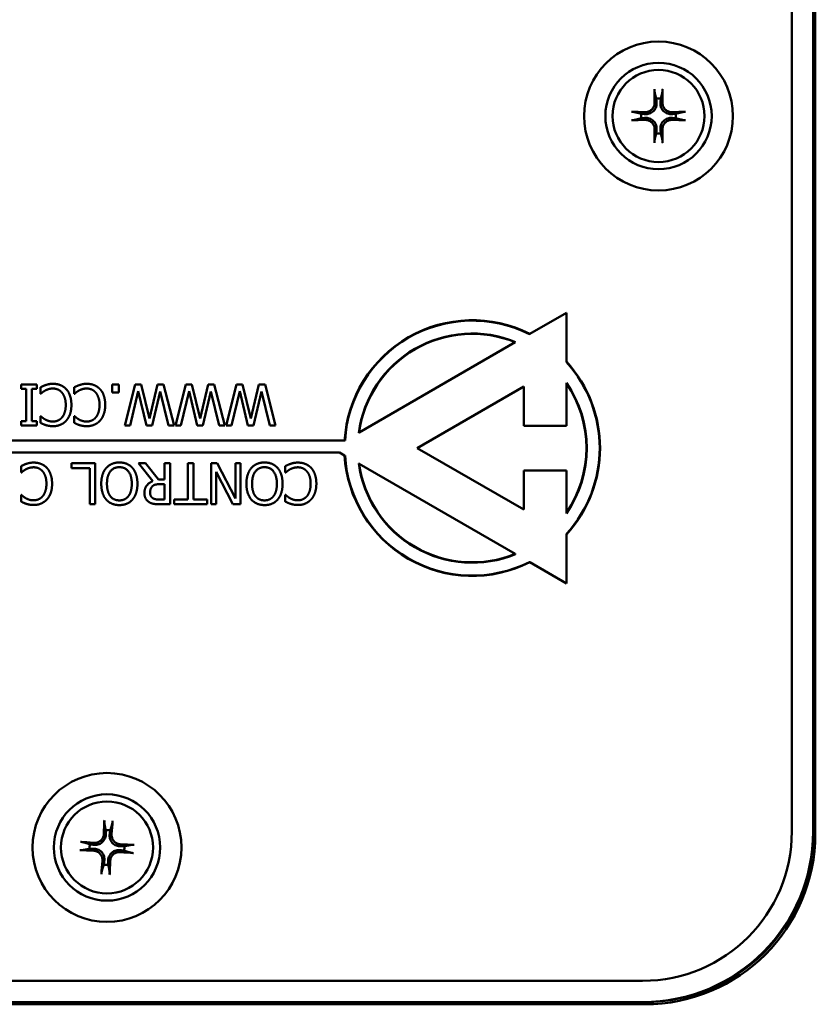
# Model space of a CAD drawing. Header units: inches. Extents: x 1.8 to 33, y 0.1 to 15.8.
# Tile 2 of 14: x 6.2 to 8.6, y 1.6 to 4.5. Entities that reach past the tile are written whole.
import ezdxf

# ---------------------------------------------------------------- set-up
doc = ezdxf.new("R2010")
doc.units = ezdxf.units.IN
doc.header["$MEASUREMENT"] = 0
doc.layers.add('Visible Edges(ANSI)', color=7, linetype='Continuous', lineweight=50)

msp = doc.modelspace()

# ---------------------------------------------------------------- linework, layer by layer
at = {"layer": 'Visible Edges(ANSI)'}
for p, q in [((8.4896, 5.2944), (8.4896, 2.1514)), ((8.5521, 2.1514), (8.5521, 5.2944)), ((8.5586, 5.3009), (8.5586, 2.1449)), ((7.7209, 3.6113), (7.8284, 3.6733)), ((7.8284, 3.6733), (7.8284, 3.53)), ((7.2203, 3.3222), (7.6783, 3.5867)), ((7.8284, 3.4659), (7.8284, 3.3421)), ((6.2285, 3.4505), (6.2285, 3.4627)), ((6.2285, 3.4627), (6.275, 3.4627)), ((6.2437, 3.4505), (6.2285, 3.4505)), ((6.2437, 3.355), (6.2437, 3.4505)), ((6.275, 3.4505), (6.2597, 3.4505)), ((6.2597, 3.4505), (6.2597, 3.355)), ((6.275, 3.4627), (6.275, 3.4505)), ((6.2852, 3.4355), (6.2852, 3.4546)), ((6.3843, 3.4355), (6.3843, 3.4546)), ((6.4961, 3.4627), (6.5154, 3.4627)), ((6.4961, 3.4398), (6.4961, 3.4627)), ((6.5154, 3.4398), (6.4961, 3.4398)), ((6.5154, 3.4627), (6.5154, 3.4398)), ((6.5328, 3.3427), (6.5629, 3.4627)), ((6.5724, 3.4434), (6.5484, 3.3427)), ((6.5629, 3.4627), (6.5808, 3.4627)), ((6.5966, 3.3427), (6.5724, 3.4434)), ((6.5808, 3.4627), (6.6052, 3.3632)), ((6.6052, 3.3632), (6.6289, 3.4627)), ((6.6367, 3.4422), (6.6128, 3.3427)), ((6.6289, 3.4627), (6.6466, 3.4627)), ((6.6608, 3.3427), (6.6367, 3.4422)), ((6.6466, 3.4627), (6.6773, 3.3427)), ((6.6815, 3.3427), (6.7117, 3.4627)), ((6.7212, 3.4434), (6.6972, 3.3427)), ((6.7117, 3.4627), (6.7296, 3.4627)), ((6.7453, 3.3427), (6.7212, 3.4434)), ((6.7296, 3.4627), (6.754, 3.3632)), ((6.754, 3.3632), (6.7777, 3.4627)), ((6.7855, 3.4422), (6.7616, 3.3427)), ((6.7777, 3.4627), (6.7954, 3.4627)), ((6.8096, 3.3427), (6.7855, 3.4422)), ((6.7954, 3.4627), (6.826, 3.3427)), ((6.8303, 3.3427), (6.8605, 3.4627)), ((6.87, 3.4434), (6.846, 3.3427)), ((6.8605, 3.4627), (6.8784, 3.4627)), ((6.8941, 3.3427), (6.87, 3.4434)), ((6.8784, 3.4627), (6.9028, 3.3632)), ((6.9028, 3.3632), (6.9265, 3.4627)), ((6.9343, 3.4422), (6.9104, 3.3427)), ((6.9265, 3.4627), (6.9442, 3.4627)), ((6.9584, 3.3427), (6.9343, 3.4422)), ((6.9442, 3.4627), (6.9748, 3.3427)), ((7.7034, 3.4568), (7.3909, 3.2764)), ((7.7034, 3.3421), (7.7034, 3.4568)), ((6.2863, 3.4355), (6.2852, 3.4355)), ((6.3854, 3.4355), (6.3843, 3.4355)), ((6.2285, 3.3427), (6.2285, 3.355)), ((6.2285, 3.355), (6.2437, 3.355)), ((6.2597, 3.355), (6.275, 3.355)), ((6.275, 3.355), (6.275, 3.3427)), ((6.2852, 3.3507), (6.2852, 3.37)), ((6.2852, 3.37), (6.2864, 3.37)), ((6.3843, 3.3507), (6.3843, 3.37)), ((6.3843, 3.37), (6.3855, 3.37)), ((6.275, 3.3427), (6.2285, 3.3427)), ((6.5484, 3.3427), (6.5328, 3.3427)), ((6.6128, 3.3427), (6.5966, 3.3427)), ((6.6773, 3.3427), (6.6608, 3.3427)), ((6.6972, 3.3427), (6.6815, 3.3427)), ((6.7616, 3.3427), (6.7453, 3.3427)), ((6.826, 3.3427), (6.8096, 3.3427)), ((6.846, 3.3427), (6.8303, 3.3427)), ((6.9104, 3.3427), (6.8941, 3.3427)), ((6.9748, 3.3427), (6.9584, 3.3427)), ((7.8284, 3.3421), (7.7034, 3.3421)), ((5.1625, 3.2989), (7.1778, 3.2989)), ((7.1778, 3.2989), (7.1789, 3.2989)), ((7.1625, 3.2639), (5.1625, 3.2639)), ((7.1777, 3.2551), (7.1625, 3.2639)), ((7.3909, 3.2764), (7.7034, 3.096)), ((6.2285, 3.2045), (6.2285, 3.2235)), ((6.3768, 3.2175), (6.3768, 3.2317)), ((6.3768, 3.2317), (6.4463, 3.2317)), ((6.4304, 3.2175), (6.3768, 3.2175)), ((6.4304, 3.1117), (6.4304, 3.2175)), ((6.4463, 3.2317), (6.4463, 3.1117)), ((6.6153, 3.1795), (6.5726, 3.2317)), ((6.5726, 3.2317), (6.5934, 3.2317)), ((6.5934, 3.2317), (6.6313, 3.1839)), ((6.6496, 3.1839), (6.6496, 3.2317)), ((6.6496, 3.2317), (6.6655, 3.2317)), ((6.6655, 3.2317), (6.6655, 3.1117)), ((6.7179, 3.1259), (6.7179, 3.2317)), ((6.7179, 3.2317), (6.7339, 3.2317)), ((6.7339, 3.2317), (6.7339, 3.1259)), ((6.7862, 3.1117), (6.7862, 3.2317)), ((6.7862, 3.2317), (6.8041, 3.2317)), ((6.8011, 3.2067), (6.8011, 3.1117)), ((6.8494, 3.1117), (6.8011, 3.2067)), ((6.8041, 3.2317), (6.8572, 3.1282)), ((6.8572, 3.1282), (6.8572, 3.2317)), ((6.8572, 3.2317), (6.8721, 3.2317)), ((6.8721, 3.2317), (6.8721, 3.1117)), ((7.0037, 3.2045), (7.0037, 3.2235)), ((7.6783, 2.9661), (7.2203, 3.2306)), ((7.7034, 3.096), (7.7034, 3.2107)), ((7.7034, 3.2107), (7.8284, 3.2107)), ((7.8284, 3.2107), (7.8284, 3.0869)), ((6.2297, 3.2045), (6.2285, 3.2045)), ((6.6313, 3.1839), (6.6496, 3.1839)), ((7.0049, 3.2045), (7.0037, 3.2045)), ((6.6496, 3.1706), (6.6356, 3.1706)), ((6.6496, 3.1255), (6.6496, 3.1706)), ((6.2285, 3.1197), (6.2285, 3.1389)), ((6.2285, 3.1389), (6.2298, 3.1389)), ((6.6337, 3.1255), (6.6496, 3.1255)), ((6.6777, 3.1117), (6.6777, 3.1259)), ((6.6777, 3.1259), (6.7179, 3.1259)), ((6.7339, 3.1259), (6.7741, 3.1259)), ((6.7741, 3.1259), (6.7741, 3.1117)), ((7.0037, 3.1197), (7.0037, 3.1389)), ((7.0037, 3.1389), (7.005, 3.1389)), ((6.4463, 3.1117), (6.4304, 3.1117)), ((6.6655, 3.1117), (6.6346, 3.1117)), ((6.7741, 3.1117), (6.6777, 3.1117)), ((6.8011, 3.1117), (6.7862, 3.1117)), ((6.8721, 3.1117), (6.8494, 3.1117)), ((7.8284, 3.0228), (7.8284, 2.8795)), ((7.8284, 2.8795), (7.7209, 2.9415)), ((8.0521, 1.7139), (4.9091, 1.7139)), ((4.9091, 1.6514), (8.0521, 1.6514)), ((8.0586, 1.6449), (5.861, 1.6449))]:
    msp.add_line(p, q, dxfattribs=at)
for centre, radius in [((8.0986, 4.2504), 0.2185), ((8.0986, 4.2504), 0.156), ((8.0986, 4.2504), 0.135), ((6.4806, 2.1049), 0.2185), ((6.4806, 2.1049), 0.156), ((6.4806, 2.1049), 0.135)]:
    msp.add_circle(centre, radius, dxfattribs=at)
for centre, radius, start, end in [((8.0986, 4.2504), 0.0512, 82.3836, 97.6164), ((8.0986, 4.2504), 0.0512, 172.3836, 187.6164), ((8.0986, 4.2504), 0.0512, 352.3836, 7.6164), ((8.0986, 4.2504), 0.0512, 262.3836, 277.6164), ((7.5521, 3.2764), 0.375, 63.2527, 176.5602), ((7.5521, 3.2764), 0.3739, 63.3625, 176.5501), ((7.5521, 3.2764), 0.3361, 67.7207, 172.2793), ((7.5521, 3.2764), 0.335, 67.8652, 172.1348), ((7.5521, 3.2764), 0.375, 317.4482, 42.5518), ((7.5521, 3.2764), 0.3739, 317.6308, 42.3692), ((7.5521, 3.2764), 0.3361, 325.2803, 34.7197), ((7.5521, 3.2764), 0.335, 325.5507, 34.4493), ((7.5521, 3.2764), 0.375, 183.2527, 296.7473), ((7.5521, 3.2764), 0.3739, 183.3625, 296.6375), ((7.5521, 3.2764), 0.3361, 187.7207, 292.2793), ((7.5521, 3.2764), 0.335, 187.8652, 292.1348), ((6.4806, 2.1049), 0.0512, 79.239, 94.4717), ((8.0521, 2.1514), 0.5, 270, 0), ((8.0521, 2.1514), 0.4375, 270, 0), ((8.0586, 2.1449), 0.5, 270, 0), ((8.0586, 2.1449), 0.4934, 270.0779, 359.9221), ((6.4806, 2.1049), 0.0512, 169.239, 184.4717), ((6.4806, 2.1049), 0.0512, 349.239, 4.4717), ((6.4806, 2.1049), 0.0512, 259.239, 274.4717)]:
    msp.add_arc(centre, radius, start, end, dxfattribs=at)
for centre, major_axis, start_param, end_param in [((8.1042, 4.2507), (0.0092, -0.1752), 4.242952, 4.480279), ((8.093, 4.2507), (0.0092, 0.1752), 4.944499, 5.181826), ((8.0983, 4.2448), (-0.1752, 0.0092), 4.944499, 5.181826), ((8.0989, 4.2448), (-0.1752, -0.0092), 4.242952, 4.480279), ((8.0983, 4.256), (0.1752, 0.0092), 4.242952, 4.480279), ((8.0989, 4.256), (0.1752, -0.0092), 4.944499, 5.181826), ((8.1042, 4.2501), (-0.0092, -0.1752), 4.944499, 5.181826), ((8.093, 4.2501), (-0.0092, 0.1752), 4.242952, 4.480279), ((6.4862, 2.1049), (-0.0005, -0.1754), 4.242952, 4.480279), ((6.475, 2.1055), (0.0188, 0.1744), 4.944499, 5.181826), ((6.48, 2.0993), (-0.1744, 0.0188), 4.944499, 5.181826), ((6.4806, 2.0993), (-0.1754, 0.0005), 4.242952, 4.480279), ((6.4806, 2.1105), (0.1754, -0.0005), 4.242952, 4.480279), ((6.4812, 2.1105), (0.1744, -0.0188), 4.944499, 5.181826), ((6.4862, 2.1043), (-0.0188, -0.1744), 4.944499, 5.181826), ((6.475, 2.1049), (0.0005, 0.1754), 4.242952, 4.480279)]:
    msp.add_ellipse(centre, major_axis=major_axis, ratio=0.087156, start_param=start_param, end_param=end_param, dxfattribs=at)
for points, knots in [([(8.0871, 4.3217), (8.087, 4.3219), (8.0869, 4.3223), (8.0868, 4.3232), (8.0867, 4.3239), (8.0866, 4.3251), (8.0866, 4.326), (8.0865, 4.3274), (8.0865, 4.3282), (8.0864, 4.3289), (8.0864, 4.3291), (8.0864, 4.3292)], [0.04855252, 0.04855252, 0.04855252, 0.04855252, 0.05284999, 0.05284999, 0.05811668, 0.05811668, 0.06341303, 0.06341303, 0.06871378, 0.06871378, 0.06981434, 0.06981434, 0.06981434, 0.06981434]), ([(8.1108, 4.3292), (8.1108, 4.3291), (8.1108, 4.3289), (8.1108, 4.3282), (8.1107, 4.3274), (8.1107, 4.326), (8.1106, 4.3251), (8.1105, 4.3239), (8.1104, 4.3232), (8.1103, 4.3223), (8.1102, 4.3219), (8.1102, 4.3217)], [0.01481468, 0.01481468, 0.01481468, 0.01481468, 0.01591524, 0.01591524, 0.02121599, 0.02121599, 0.02651234, 0.02651234, 0.03177903, 0.03177903, 0.0360765, 0.0360765, 0.0360765, 0.0360765]), ([(8.0929, 4.2905), (8.0933, 4.2863), (8.0929, 4.2819), (8.0909, 4.2754), (8.0899, 4.2731), (8.0874, 4.2689), (8.0858, 4.2669), (8.0822, 4.2632), (8.0801, 4.2616), (8.0759, 4.2591), (8.0736, 4.2581), (8.0671, 4.2561), (8.0627, 4.2557), (8.0585, 4.2561)], [0.3725423, 0.3725423, 0.3725423, 0.3725423, 0.4082549, 0.4082549, 0.4280922, 0.4280922, 0.4479295, 0.4479295, 0.4677669, 0.4677669, 0.4876042, 0.4876042, 0.5233168, 0.5233168, 0.5233168, 0.5233168]), ([(8.0872, 4.2902), (8.0873, 4.2869), (8.0868, 4.2833), (8.0844, 4.2765), (8.0824, 4.2734), (8.0779, 4.2683), (8.0749, 4.2661), (8.0685, 4.2629), (8.0649, 4.2621), (8.0607, 4.2618), (8.0598, 4.2617), (8.0588, 4.2618)], [0, 0, 0, 0, 0.0260573, 0.0260573, 0.0521146, 0.0521146, 0.0779973, 0.0779973, 0.1038801, 0.1038801, 0.1111266, 0.1111266, 0.1111266, 0.1111266]), ([(8.1387, 4.2561), (8.1345, 4.2557), (8.1301, 4.2561), (8.1236, 4.2581), (8.1213, 4.2591), (8.1171, 4.2616), (8.1151, 4.2632), (8.1114, 4.2669), (8.1098, 4.2689), (8.1073, 4.2731), (8.1063, 4.2754), (8.1043, 4.2819), (8.1039, 4.2863), (8.1043, 4.2905)], [0.3725423, 0.3725423, 0.3725423, 0.3725423, 0.4082549, 0.4082549, 0.4280922, 0.4280922, 0.4479295, 0.4479295, 0.4677669, 0.4677669, 0.4876042, 0.4876042, 0.5233168, 0.5233168, 0.5233168, 0.5233168]), ([(8.1384, 4.2618), (8.1351, 4.2617), (8.1315, 4.2622), (8.1247, 4.2646), (8.1216, 4.2666), (8.1165, 4.2712), (8.1143, 4.2741), (8.1112, 4.2805), (8.1103, 4.2841), (8.11, 4.2883), (8.1099, 4.2893), (8.11, 4.2902)], [0, 0, 0, 0, 0.0260573, 0.0260573, 0.0521146, 0.0521146, 0.0779973, 0.0779973, 0.1038801, 0.1038801, 0.1111266, 0.1111266, 0.1111266, 0.1111266]), ([(8.0198, 4.2626), (8.0199, 4.2626), (8.0201, 4.2626), (8.0208, 4.2625), (8.0217, 4.2625), (8.023, 4.2624), (8.0239, 4.2624), (8.0251, 4.2623), (8.0258, 4.2622), (8.0267, 4.2621), (8.0271, 4.262), (8.0273, 4.2619)], [0.01481468, 0.01481468, 0.01481468, 0.01481468, 0.01591524, 0.01591524, 0.02121599, 0.02121599, 0.02651234, 0.02651234, 0.03177903, 0.03177903, 0.0360765, 0.0360765, 0.0360765, 0.0360765]), ([(8.1699, 4.2619), (8.1701, 4.262), (8.1705, 4.2621), (8.1714, 4.2622), (8.1721, 4.2623), (8.1734, 4.2624), (8.1742, 4.2624), (8.1756, 4.2625), (8.1764, 4.2625), (8.1772, 4.2626), (8.1773, 4.2626), (8.1774, 4.2626)], [0.04855252, 0.04855252, 0.04855252, 0.04855252, 0.05284999, 0.05284999, 0.05811668, 0.05811668, 0.06341303, 0.06341303, 0.06871378, 0.06871378, 0.06981434, 0.06981434, 0.06981434, 0.06981434]), ([(8.0273, 4.2388), (8.0271, 4.2388), (8.0267, 4.2387), (8.0258, 4.2386), (8.0251, 4.2385), (8.0239, 4.2384), (8.023, 4.2384), (8.0217, 4.2383), (8.0208, 4.2382), (8.0201, 4.2382), (8.0199, 4.2382), (8.0198, 4.2382)], [0.04855252, 0.04855252, 0.04855252, 0.04855252, 0.05284999, 0.05284999, 0.05811668, 0.05811668, 0.06341303, 0.06341303, 0.06871378, 0.06871378, 0.06981434, 0.06981434, 0.06981434, 0.06981434]), ([(8.0585, 4.2447), (8.0627, 4.2451), (8.0671, 4.2447), (8.0736, 4.2427), (8.0759, 4.2417), (8.0801, 4.2392), (8.0822, 4.2376), (8.0858, 4.2339), (8.0874, 4.2319), (8.0899, 4.2277), (8.0909, 4.2254), (8.0929, 4.2189), (8.0933, 4.2145), (8.0929, 4.2103)], [0.3725423, 0.3725423, 0.3725423, 0.3725423, 0.4082549, 0.4082549, 0.4280922, 0.4280922, 0.4479295, 0.4479295, 0.4677669, 0.4677669, 0.4876042, 0.4876042, 0.5233168, 0.5233168, 0.5233168, 0.5233168]), ([(8.0588, 4.239), (8.0621, 4.2391), (8.0657, 4.2386), (8.0725, 4.2361), (8.0756, 4.2342), (8.0807, 4.2296), (8.0829, 4.2267), (8.0861, 4.2203), (8.087, 4.2167), (8.0873, 4.2125), (8.0873, 4.2115), (8.0872, 4.2106)], [0, 0, 0, 0, 0.0260573, 0.0260573, 0.0521146, 0.0521146, 0.0779973, 0.0779973, 0.1038801, 0.1038801, 0.1111266, 0.1111266, 0.1111266, 0.1111266]), ([(8.1043, 4.2103), (8.1039, 4.2145), (8.1043, 4.2189), (8.1063, 4.2254), (8.1073, 4.2277), (8.1098, 4.2319), (8.1114, 4.2339), (8.1151, 4.2376), (8.1171, 4.2392), (8.1213, 4.2417), (8.1236, 4.2427), (8.1301, 4.2447), (8.1345, 4.2451), (8.1387, 4.2447)], [0.3725423, 0.3725423, 0.3725423, 0.3725423, 0.4082549, 0.4082549, 0.4280922, 0.4280922, 0.4479295, 0.4479295, 0.4677669, 0.4677669, 0.4876042, 0.4876042, 0.5233168, 0.5233168, 0.5233168, 0.5233168]), ([(8.11, 4.2106), (8.1099, 4.2139), (8.1104, 4.2175), (8.1129, 4.2243), (8.1148, 4.2274), (8.1194, 4.2325), (8.1223, 4.2347), (8.1287, 4.2379), (8.1323, 4.2387), (8.1365, 4.239), (8.1375, 4.2391), (8.1384, 4.239)], [0, 0, 0, 0, 0.0260573, 0.0260573, 0.0521146, 0.0521146, 0.0779973, 0.0779973, 0.1038801, 0.1038801, 0.1111266, 0.1111266, 0.1111266, 0.1111266]), ([(8.1774, 4.2382), (8.1773, 4.2382), (8.1772, 4.2382), (8.1764, 4.2382), (8.1756, 4.2383), (8.1742, 4.2384), (8.1734, 4.2384), (8.1721, 4.2385), (8.1714, 4.2386), (8.1705, 4.2387), (8.1701, 4.2388), (8.1699, 4.2388)], [0.01481468, 0.01481468, 0.01481468, 0.01481468, 0.01591524, 0.01591524, 0.02121599, 0.02121599, 0.02651234, 0.02651234, 0.03177903, 0.03177903, 0.0360765, 0.0360765, 0.0360765, 0.0360765]), ([(8.0864, 4.1716), (8.0864, 4.1717), (8.0864, 4.1718), (8.0865, 4.1726), (8.0865, 4.1734), (8.0866, 4.1748), (8.0866, 4.1756), (8.0867, 4.1769), (8.0868, 4.1776), (8.0869, 4.1785), (8.087, 4.1789), (8.0871, 4.1791)], [0.01481468, 0.01481468, 0.01481468, 0.01481468, 0.01591524, 0.01591524, 0.02121599, 0.02121599, 0.02651234, 0.02651234, 0.03177903, 0.03177903, 0.0360765, 0.0360765, 0.0360765, 0.0360765]), ([(8.1102, 4.1791), (8.1102, 4.1789), (8.1103, 4.1785), (8.1104, 4.1776), (8.1105, 4.1769), (8.1106, 4.1756), (8.1107, 4.1748), (8.1107, 4.1734), (8.1108, 4.1726), (8.1108, 4.1718), (8.1108, 4.1717), (8.1108, 4.1716)], [0.04855252, 0.04855252, 0.04855252, 0.04855252, 0.05284999, 0.05284999, 0.05811668, 0.05811668, 0.06341303, 0.06341303, 0.06871378, 0.06871378, 0.06981434, 0.06981434, 0.06981434, 0.06981434]), ([(6.473, 2.1767), (6.4729, 2.177), (6.4729, 2.1773), (6.4728, 2.1782), (6.4728, 2.1789), (6.4727, 2.1802), (6.4727, 2.181), (6.4727, 2.1824), (6.4727, 2.1832), (6.4728, 2.184), (6.4728, 2.1841), (6.4728, 2.1843)], [0.04855252, 0.04855252, 0.04855252, 0.04855252, 0.05284999, 0.05284999, 0.05811668, 0.05811668, 0.06341303, 0.06341303, 0.06871378, 0.06871378, 0.06981434, 0.06981434, 0.06981434, 0.06981434]), ([(6.4971, 2.1829), (6.4971, 2.1828), (6.4971, 2.1827), (6.497, 2.1819), (6.4969, 2.1811), (6.4968, 2.1797), (6.4967, 2.1789), (6.4965, 2.1776), (6.4964, 2.1769), (6.4962, 2.1761), (6.4961, 2.1757), (6.4961, 2.1754)], [0.01481468, 0.01481468, 0.01481468, 0.01481468, 0.01591524, 0.01591524, 0.02121599, 0.02121599, 0.02651234, 0.02651234, 0.03177903, 0.03177903, 0.0360765, 0.0360765, 0.0360765, 0.0360765]), ([(6.4771, 2.1453), (6.4773, 2.1411), (6.4766, 2.1367), (6.4743, 2.1303), (6.4731, 2.1281), (6.4704, 2.124), (6.4688, 2.122), (6.4649, 2.1186), (6.4628, 2.1171), (6.4584, 2.1149), (6.4561, 2.114), (6.4495, 2.1123), (6.445, 2.1122), (6.4409, 2.1128)], [0.3725423, 0.3725423, 0.3725423, 0.3725423, 0.4082549, 0.4082549, 0.4280922, 0.4280922, 0.4479295, 0.4479295, 0.4677669, 0.4677669, 0.4876042, 0.4876042, 0.5233168, 0.5233168, 0.5233168, 0.5233168]), ([(6.4714, 2.1453), (6.4714, 2.1419), (6.4706, 2.1384), (6.4678, 2.1318), (6.4657, 2.1287), (6.4609, 2.1239), (6.4578, 2.1218), (6.4512, 2.1191), (6.4476, 2.1184), (6.4434, 2.1183), (6.4424, 2.1183), (6.4415, 2.1184)], [0, 0, 0, 0, 0.0260573, 0.0260573, 0.0521146, 0.0521146, 0.0779973, 0.0779973, 0.1038801, 0.1038801, 0.1111266, 0.1111266, 0.1111266, 0.1111266]), ([(6.521, 2.1084), (6.5168, 2.1082), (6.5124, 2.1089), (6.506, 2.1113), (6.5038, 2.1124), (6.4997, 2.1151), (6.4977, 2.1167), (6.4943, 2.1206), (6.4928, 2.1227), (6.4906, 2.1271), (6.4897, 2.1294), (6.488, 2.136), (6.4879, 2.1405), (6.4885, 2.1446)], [0.3725423, 0.3725423, 0.3725423, 0.3725423, 0.4082549, 0.4082549, 0.4280922, 0.4280922, 0.4479295, 0.4479295, 0.4677669, 0.4677669, 0.4876042, 0.4876042, 0.5233168, 0.5233168, 0.5233168, 0.5233168]), ([(6.521, 2.1141), (6.5177, 2.1141), (6.5141, 2.1149), (6.5075, 2.1177), (6.5044, 2.1198), (6.4996, 2.1246), (6.4976, 2.1277), (6.4948, 2.1343), (6.4941, 2.1379), (6.494, 2.1421), (6.4941, 2.1431), (6.4941, 2.144)], [0, 0, 0, 0, 0.0260573, 0.0260573, 0.0521146, 0.0521146, 0.0779973, 0.0779973, 0.1038801, 0.1038801, 0.1111266, 0.1111266, 0.1111266, 0.1111266]), ([(6.4026, 2.1214), (6.4027, 2.1214), (6.4028, 2.1214), (6.4036, 2.1213), (6.4044, 2.1212), (6.4058, 2.1211), (6.4066, 2.121), (6.4079, 2.1208), (6.4086, 2.1207), (6.4094, 2.1205), (6.4098, 2.1204), (6.4101, 2.1203)], [0.01481468, 0.01481468, 0.01481468, 0.01481468, 0.01591524, 0.01591524, 0.02121599, 0.02121599, 0.02651234, 0.02651234, 0.03177903, 0.03177903, 0.0360765, 0.0360765, 0.0360765, 0.0360765]), ([(6.5524, 2.1125), (6.5527, 2.1126), (6.5531, 2.1126), (6.5539, 2.1127), (6.5546, 2.1127), (6.5559, 2.1128), (6.5567, 2.1128), (6.5581, 2.1128), (6.5589, 2.1128), (6.5597, 2.1127), (6.5598, 2.1127), (6.56, 2.1127)], [0.04855252, 0.04855252, 0.04855252, 0.04855252, 0.05284999, 0.05284999, 0.05811668, 0.05811668, 0.06341303, 0.06341303, 0.06871378, 0.06871378, 0.06981434, 0.06981434, 0.06981434, 0.06981434]), ([(6.4088, 2.0973), (6.4086, 2.0972), (6.4082, 2.0972), (6.4073, 2.0971), (6.4066, 2.0971), (6.4053, 2.097), (6.4045, 2.097), (6.4031, 2.097), (6.4023, 2.097), (6.4015, 2.0971), (6.4014, 2.0971), (6.4012, 2.0971)], [0.04855252, 0.04855252, 0.04855252, 0.04855252, 0.05284999, 0.05284999, 0.05811668, 0.05811668, 0.06341303, 0.06341303, 0.06871378, 0.06871378, 0.06981434, 0.06981434, 0.06981434, 0.06981434]), ([(6.4402, 2.0957), (6.4436, 2.0957), (6.4471, 2.0949), (6.4538, 2.0921), (6.4568, 2.09), (6.4616, 2.0852), (6.4637, 2.0821), (6.4664, 2.0755), (6.4671, 2.0719), (6.4672, 2.0677), (6.4672, 2.0667), (6.4671, 2.0658)], [0, 0, 0, 0, 0.0260573, 0.0260573, 0.0521146, 0.0521146, 0.0779973, 0.0779973, 0.1038801, 0.1038801, 0.1111266, 0.1111266, 0.1111266, 0.1111266]), ([(6.4403, 2.1014), (6.4444, 2.1016), (6.4488, 2.1009), (6.4552, 2.0985), (6.4574, 2.0974), (6.4616, 2.0947), (6.4635, 2.093), (6.467, 2.0892), (6.4684, 2.0871), (6.4707, 2.0827), (6.4715, 2.0804), (6.4732, 2.0738), (6.4733, 2.0693), (6.4727, 2.0652)], [0.3725423, 0.3725423, 0.3725423, 0.3725423, 0.4082549, 0.4082549, 0.4280922, 0.4280922, 0.4479295, 0.4479295, 0.4677669, 0.4677669, 0.4876042, 0.4876042, 0.5233168, 0.5233168, 0.5233168, 0.5233168]), ([(6.4841, 2.0645), (6.4839, 2.0687), (6.4846, 2.0731), (6.487, 2.0795), (6.4881, 2.0817), (6.4908, 2.0858), (6.4925, 2.0878), (6.4963, 2.0912), (6.4984, 2.0927), (6.5028, 2.0949), (6.5051, 2.0958), (6.5117, 2.0975), (6.5162, 2.0976), (6.5203, 2.097)], [0.3725423, 0.3725423, 0.3725423, 0.3725423, 0.4082549, 0.4082549, 0.4280922, 0.4280922, 0.4479295, 0.4479295, 0.4677669, 0.4677669, 0.4876042, 0.4876042, 0.5233168, 0.5233168, 0.5233168, 0.5233168]), ([(6.4898, 2.0645), (6.4899, 2.0679), (6.4906, 2.0714), (6.4934, 2.078), (6.4955, 2.0811), (6.5004, 2.0859), (6.5034, 2.0879), (6.51, 2.0907), (6.5136, 2.0914), (6.5178, 2.0915), (6.5188, 2.0914), (6.5197, 2.0914)], [0, 0, 0, 0, 0.0260573, 0.0260573, 0.0521146, 0.0521146, 0.0779973, 0.0779973, 0.1038801, 0.1038801, 0.1111266, 0.1111266, 0.1111266, 0.1111266]), ([(6.5586, 2.0884), (6.5585, 2.0884), (6.5584, 2.0884), (6.5576, 2.0885), (6.5568, 2.0886), (6.5554, 2.0887), (6.5546, 2.0888), (6.5533, 2.089), (6.5526, 2.0891), (6.5518, 2.0893), (6.5514, 2.0894), (6.5511, 2.0895)], [0.01481468, 0.01481468, 0.01481468, 0.01481468, 0.01591524, 0.01591524, 0.02121599, 0.02121599, 0.02651234, 0.02651234, 0.03177903, 0.03177903, 0.0360765, 0.0360765, 0.0360765, 0.0360765]), ([(6.4641, 2.0269), (6.4641, 2.027), (6.4642, 2.0271), (6.4642, 2.0279), (6.4643, 2.0287), (6.4644, 2.0301), (6.4645, 2.0309), (6.4647, 2.0322), (6.4648, 2.0329), (6.465, 2.0337), (6.4651, 2.0341), (6.4652, 2.0344)], [0.01481468, 0.01481468, 0.01481468, 0.01481468, 0.01591524, 0.01591524, 0.02121599, 0.02121599, 0.02651234, 0.02651234, 0.03177903, 0.03177903, 0.0360765, 0.0360765, 0.0360765, 0.0360765]), ([(6.4882, 2.0331), (6.4883, 2.0328), (6.4883, 2.0325), (6.4884, 2.0316), (6.4884, 2.0309), (6.4885, 2.0296), (6.4885, 2.0288), (6.4885, 2.0274), (6.4885, 2.0266), (6.4884, 2.0258), (6.4884, 2.0257), (6.4884, 2.0255)], [0.04855252, 0.04855252, 0.04855252, 0.04855252, 0.05284999, 0.05284999, 0.05811668, 0.05811668, 0.06341303, 0.06341303, 0.06871378, 0.06871378, 0.06981434, 0.06981434, 0.06981434, 0.06981434])]:
    msp.add_open_spline(points, degree=3, knots=knots, dxfattribs=at)
for points, weights in [([(8.0871, 4.3217), (8.0898, 4.3097), (8.0918, 4.3011)], [1.00284066, 1.01591385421, 1]), ([(8.1054, 4.3011), (8.1074, 4.3097), (8.1102, 4.3217)], [1, 1.0159138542, 1.00284066]), ([(8.0918, 4.3011), (8.0924, 4.2952), (8.0929, 4.2905)], [1, 1.1273103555, 1.2534749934]), ([(8.1043, 4.2905), (8.1048, 4.2952), (8.1054, 4.3011)], [1.2534749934, 1.1273103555, 1]), ([(8.0479, 4.2572), (8.0393, 4.2592), (8.0273, 4.2619)], [1, 1.01591385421, 1.00284066]), ([(8.0585, 4.2561), (8.0538, 4.2566), (8.0479, 4.2572)], [1.2534749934, 1.1273103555, 1]), ([(8.1494, 4.2572), (8.1434, 4.2566), (8.1387, 4.2561)], [1, 1.1273103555, 1.2534749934]), ([(8.1699, 4.2619), (8.1579, 4.2592), (8.1494, 4.2572)], [1.00284066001, 1.01591385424, 1]), ([(8.0273, 4.2388), (8.0393, 4.2416), (8.0479, 4.2436)], [1.00284066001, 1.01591385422, 1]), ([(8.0479, 4.2436), (8.0538, 4.2442), (8.0585, 4.2447)], [1, 1.1273103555, 1.2534749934]), ([(8.1387, 4.2447), (8.1434, 4.2442), (8.1494, 4.2436)], [1.2534749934, 1.1273103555, 1]), ([(8.1494, 4.2436), (8.1579, 4.2416), (8.1699, 4.2388)], [1, 1.01591385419, 1.00284066]), ([(8.0918, 4.1996), (8.0898, 4.1911), (8.0871, 4.1791)], [1, 1.01591385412, 1.00284065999]), ([(8.0929, 4.2103), (8.0924, 4.2056), (8.0918, 4.1996)], [1.2534749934, 1.1273103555, 1]), ([(8.1054, 4.1996), (8.1048, 4.2056), (8.1043, 4.2103)], [1, 1.1273103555, 1.2534749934]), ([(8.1102, 4.1791), (8.1074, 4.1911), (8.1054, 4.1996)], [1.00284065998, 1.0159138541, 1]), ([(7.7198, 3.6106), (7.7203, 3.6109), (7.7209, 3.6113)], [1, 1.00000151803, 1]), ([(7.6783, 3.5867), (7.6789, 3.5871), (7.6795, 3.5874)], [1, 1.00000211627, 1]), ([(7.8284, 3.53), (7.8284, 3.5292), (7.8284, 3.5284)], [1, 1.00000232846, 1]), ([(7.8284, 3.4678), (7.8284, 3.4669), (7.8284, 3.4659)], [1, 1.00000410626, 1]), ([(7.2191, 3.3216), (7.2197, 3.3219), (7.2203, 3.3222)], [1, 1.00000211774, 1]), ([(7.1788, 3.2545), (7.1783, 3.2548), (7.1777, 3.2551)], [1, 1.00000152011, 1]), ([(7.2203, 3.2306), (7.2197, 3.2309), (7.2191, 3.2312)], [1, 1.00000211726, 1]), ([(7.8284, 3.0869), (7.8284, 3.0859), (7.8284, 3.085)], [1, 1.00000410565, 1]), ([(7.8284, 3.0244), (7.8284, 3.0236), (7.8284, 3.0228)], [1, 1.00000233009, 1]), ([(7.6795, 2.9654), (7.6789, 2.9657), (7.6783, 2.9661)], [1, 1.00000212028, 1]), ([(7.7209, 2.9415), (7.7203, 2.9419), (7.7198, 2.9422)], [1, 1.00000151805, 1]), ([(6.473, 2.1767), (6.4751, 2.1646), (6.4766, 2.1559)], [1.00284066, 1.01591385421, 1]), ([(6.4902, 2.1552), (6.4926, 2.1636), (6.4961, 2.1754)], [1, 1.0159138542, 1.00284066]), ([(6.4766, 2.1559), (6.4769, 2.15), (6.4771, 2.1453)], [1, 1.1273103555, 1.2534749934]), ([(6.4885, 2.1446), (6.4893, 2.1493), (6.4902, 2.1552)], [1.2534749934, 1.1273103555, 1]), ([(6.4303, 2.1145), (6.4219, 2.1169), (6.4101, 2.1203)], [1, 1.01591385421, 1.00284066]), ([(6.4409, 2.1128), (6.4362, 2.1135), (6.4303, 2.1145)], [1.2534749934, 1.1273103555, 1]), ([(6.5317, 2.1089), (6.5257, 2.1086), (6.521, 2.1084)], [1, 1.1273103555, 1.2534749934]), ([(6.5524, 2.1125), (6.5403, 2.1104), (6.5317, 2.1089)], [1.00284066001, 1.01591385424, 1]), ([(6.4088, 2.0973), (6.4209, 2.0994), (6.4296, 2.1009)], [1.00284066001, 1.01591385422, 1]), ([(6.4296, 2.1009), (6.4355, 2.1012), (6.4403, 2.1014)], [1, 1.1273103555, 1.2534749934]), ([(6.5203, 2.097), (6.525, 2.0963), (6.5309, 2.0953)], [1.2534749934, 1.1273103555, 1]), ([(6.5309, 2.0953), (6.5393, 2.0929), (6.5511, 2.0895)], [1, 1.01591385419, 1.00284066]), ([(6.4711, 2.0546), (6.4686, 2.0462), (6.4652, 2.0344)], [1, 1.01591385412, 1.00284065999]), ([(6.4727, 2.0652), (6.472, 2.0605), (6.4711, 2.0546)], [1.2534749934, 1.1273103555, 1]), ([(6.4846, 2.0539), (6.4843, 2.0598), (6.4841, 2.0645)], [1, 1.1273103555, 1.2534749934]), ([(6.4882, 2.0331), (6.4861, 2.0452), (6.4846, 2.0539)], [1.00284065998, 1.0159138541, 1])]:
    msp.add_rational_spline(points, weights, degree=2, dxfattribs=at)
for points in [[(6.2852, 3.4546), (6.2892, 3.4564), (6.2962, 3.4598), (6.3011, 3.4614)], [(6.2991, 3.4451), (6.2947, 3.4426), (6.2882, 3.4374), (6.2863, 3.4355)], [(6.3223, 3.4511), (6.3154, 3.4511), (6.3037, 3.4477), (6.2991, 3.4451)], [(6.3011, 3.4614), (6.3064, 3.4631), (6.3153, 3.4649), (6.3225, 3.4649)], [(6.3485, 3.4391), (6.3434, 3.4451), (6.3299, 3.4511), (6.3223, 3.4511)], [(6.3225, 3.4649), (6.3342, 3.4649), (6.3539, 3.457), (6.3611, 3.4491)], [(6.3596, 3.4028), (6.3596, 3.4152), (6.3536, 3.433), (6.3485, 3.4391)], [(6.3611, 3.4491), (6.3683, 3.4414), (6.3762, 3.418), (6.3762, 3.4028)], [(6.3843, 3.4546), (6.3883, 3.4564), (6.3953, 3.4598), (6.4002, 3.4614)], [(6.3982, 3.4451), (6.3938, 3.4426), (6.3873, 3.4374), (6.3854, 3.4355)], [(6.4214, 3.4511), (6.4145, 3.4511), (6.4027, 3.4477), (6.3982, 3.4451)], [(6.4002, 3.4614), (6.4055, 3.4631), (6.4144, 3.4649), (6.4216, 3.4649)], [(6.4476, 3.4391), (6.4425, 3.4451), (6.429, 3.4511), (6.4214, 3.4511)], [(6.4216, 3.4649), (6.4333, 3.4649), (6.453, 3.457), (6.4602, 3.4491)], [(6.4587, 3.4028), (6.4587, 3.4152), (6.4527, 3.433), (6.4476, 3.4391)], [(6.4602, 3.4491), (6.4674, 3.4414), (6.4753, 3.418), (6.4753, 3.4028)], [(6.3489, 3.3666), (6.3539, 3.3727), (6.3596, 3.3913), (6.3596, 3.4028)], [(6.3762, 3.4028), (6.3762, 3.3878), (6.3685, 3.3654), (6.3612, 3.3571)], [(6.448, 3.3666), (6.453, 3.3727), (6.4587, 3.3913), (6.4587, 3.4028)], [(6.4753, 3.4028), (6.4753, 3.3878), (6.4676, 3.3654), (6.4603, 3.3571)], [(6.3011, 3.3437), (6.2972, 3.345), (6.2892, 3.3486), (6.2852, 3.3507)], [(6.2864, 3.37), (6.2886, 3.368), (6.2952, 3.3626), (6.3, 3.36)], [(6.3, 3.36), (6.3045, 3.3574), (6.3153, 3.3542), (6.3223, 3.3542)], [(6.3612, 3.3571), (6.354, 3.3491), (6.3344, 3.3406), (6.3222, 3.3406)], [(6.3223, 3.3542), (6.33, 3.3542), (6.3437, 3.3605), (6.3489, 3.3666)], [(6.4002, 3.3437), (6.3963, 3.345), (6.3883, 3.3486), (6.3843, 3.3507)], [(6.3855, 3.37), (6.3877, 3.368), (6.3943, 3.3626), (6.399, 3.36)], [(6.399, 3.36), (6.4036, 3.3574), (6.4144, 3.3542), (6.4214, 3.3542)], [(6.4603, 3.3571), (6.4531, 3.3491), (6.4335, 3.3406), (6.4213, 3.3406)], [(6.4214, 3.3542), (6.4291, 3.3542), (6.4428, 3.3605), (6.448, 3.3666)], [(6.3222, 3.3406), (6.3162, 3.3406), (6.3056, 3.3424), (6.3011, 3.3437)], [(6.4213, 3.3406), (6.4153, 3.3406), (6.4047, 3.3424), (6.4002, 3.3437)], [(6.2285, 3.2235), (6.2325, 3.2254), (6.2395, 3.2288), (6.2444, 3.2303)], [(6.2424, 3.2141), (6.238, 3.2116), (6.2315, 3.2063), (6.2297, 3.2045)], [(6.2656, 3.22), (6.2587, 3.22), (6.247, 3.2166), (6.2424, 3.2141)], [(6.2444, 3.2303), (6.2497, 3.2321), (6.2586, 3.2338), (6.2658, 3.2338)], [(6.2918, 3.2081), (6.2867, 3.214), (6.2732, 3.22), (6.2656, 3.22)], [(6.2658, 3.2338), (6.2775, 3.2338), (6.2972, 3.2259), (6.3044, 3.2181)], [(6.3029, 3.1718), (6.3029, 3.1841), (6.297, 3.2019), (6.2918, 3.2081)], [(6.3044, 3.2181), (6.3116, 3.2103), (6.3195, 3.1869), (6.3195, 3.1718)], [(6.4638, 3.1717), (6.4638, 3.1863), (6.4712, 3.2099), (6.4782, 3.2179)], [(6.4782, 3.2179), (6.4856, 3.2262), (6.5052, 3.2342), (6.5169, 3.2342)], [(6.5168, 3.2204), (6.5002, 3.2204), (6.4805, 3.1953), (6.4805, 3.1717)], [(6.5533, 3.1717), (6.5533, 3.1953), (6.5335, 3.2204), (6.5168, 3.2204)], [(6.5169, 3.2342), (6.5291, 3.2342), (6.5485, 3.2259), (6.5556, 3.2179)], [(6.5556, 3.2179), (6.5625, 3.2099), (6.5699, 3.1865), (6.5699, 3.1717)], [(6.8896, 3.1717), (6.8896, 3.1863), (6.897, 3.2099), (6.904, 3.2179)], [(6.904, 3.2179), (6.9113, 3.2262), (6.9309, 3.2342), (6.9427, 3.2342)], [(6.9426, 3.2204), (6.9259, 3.2204), (6.9062, 3.1953), (6.9062, 3.1717)], [(6.979, 3.1717), (6.979, 3.1953), (6.9592, 3.2204), (6.9426, 3.2204)], [(6.9427, 3.2342), (6.9548, 3.2342), (6.9743, 3.2259), (6.9814, 3.2179)], [(6.9814, 3.2179), (6.9883, 3.2099), (6.9957, 3.1865), (6.9957, 3.1717)], [(7.0037, 3.2235), (7.0077, 3.2254), (7.0147, 3.2288), (7.0197, 3.2303)], [(7.0176, 3.2141), (7.0133, 3.2116), (7.0067, 3.2063), (7.0049, 3.2045)], [(7.0409, 3.22), (7.034, 3.22), (7.0222, 3.2166), (7.0176, 3.2141)], [(7.0197, 3.2303), (7.0249, 3.2321), (7.0339, 3.2338), (7.0411, 3.2338)], [(7.067, 3.2081), (7.062, 3.214), (7.0485, 3.22), (7.0409, 3.22)], [(7.0411, 3.2338), (7.0527, 3.2338), (7.0725, 3.2259), (7.0797, 3.2181)], [(7.0781, 3.1718), (7.0781, 3.1841), (7.0722, 3.2019), (7.067, 3.2081)], [(7.0797, 3.2181), (7.0869, 3.2103), (7.0948, 3.1869), (7.0948, 3.1718)], [(6.5904, 3.1443), (6.5904, 3.1574), (6.6039, 3.1752), (6.6153, 3.1795)], [(6.2922, 3.1355), (6.2972, 3.1416), (6.3029, 3.1602), (6.3029, 3.1718)], [(6.3195, 3.1718), (6.3195, 3.1567), (6.3118, 3.1343), (6.3045, 3.1261)], [(6.4782, 3.1254), (6.4714, 3.1334), (6.4638, 3.1567), (6.4638, 3.1717)], [(6.4805, 3.1717), (6.4805, 3.1598), (6.4856, 3.1414), (6.4903, 3.1354)], [(6.5435, 3.1354), (6.5482, 3.1415), (6.5533, 3.16), (6.5533, 3.1717)], [(6.5699, 3.1717), (6.5699, 3.1566), (6.5624, 3.1337), (6.5555, 3.1254)], [(6.6139, 3.1644), (6.6104, 3.1611), (6.6071, 3.1517), (6.6071, 3.1455)], [(6.6356, 3.1706), (6.6287, 3.1706), (6.6177, 3.1682), (6.6139, 3.1644)], [(6.904, 3.1254), (6.8972, 3.1334), (6.8896, 3.1567), (6.8896, 3.1717)], [(6.9062, 3.1717), (6.9062, 3.1598), (6.9113, 3.1414), (6.916, 3.1354)], [(6.9692, 3.1354), (6.974, 3.1415), (6.979, 3.16), (6.979, 3.1717)], [(6.9957, 3.1717), (6.9957, 3.1566), (6.9882, 3.1337), (6.9813, 3.1254)], [(7.0674, 3.1355), (7.0725, 3.1416), (7.0781, 3.1602), (7.0781, 3.1718)], [(7.0948, 3.1718), (7.0948, 3.1567), (7.0871, 3.1343), (7.0798, 3.1261)], [(6.2444, 3.1127), (6.2406, 3.1139), (6.2325, 3.1175), (6.2285, 3.1197)], [(6.2298, 3.1389), (6.2319, 3.137), (6.2385, 3.1315), (6.2433, 3.1289)], [(6.2433, 3.1289), (6.2478, 3.1264), (6.2586, 3.1232), (6.2656, 3.1232)], [(6.3045, 3.1261), (6.2973, 3.118), (6.2777, 3.1095), (6.2655, 3.1095)], [(6.2656, 3.1232), (6.2733, 3.1232), (6.287, 3.1295), (6.2922, 3.1355)], [(6.5169, 3.1092), (6.5047, 3.1092), (6.485, 3.1177), (6.4782, 3.1254)], [(6.4903, 3.1354), (6.495, 3.1292), (6.5085, 3.123), (6.5168, 3.123)], [(6.5168, 3.123), (6.5255, 3.123), (6.5385, 3.129), (6.5435, 3.1354)], [(6.5555, 3.1254), (6.5485, 3.1174), (6.529, 3.1092), (6.5169, 3.1092)], [(6.6041, 3.118), (6.5977, 3.1221), (6.5904, 3.1348), (6.5904, 3.1443)], [(6.6071, 3.1455), (6.6071, 3.1403), (6.6108, 3.1322), (6.6147, 3.1296)], [(6.6147, 3.1296), (6.6181, 3.1273), (6.6271, 3.1255), (6.6337, 3.1255)], [(6.9427, 3.1092), (6.9304, 3.1092), (6.9108, 3.1177), (6.904, 3.1254)], [(6.916, 3.1354), (6.9208, 3.1292), (6.9342, 3.123), (6.9426, 3.123)], [(6.9426, 3.123), (6.9512, 3.123), (6.9643, 3.129), (6.9692, 3.1354)], [(6.9813, 3.1254), (6.9743, 3.1174), (6.9547, 3.1092), (6.9427, 3.1092)], [(7.0197, 3.1127), (7.0158, 3.1139), (7.0077, 3.1175), (7.0037, 3.1197)], [(7.005, 3.1389), (7.0071, 3.137), (7.0137, 3.1315), (7.0185, 3.1289)], [(7.0185, 3.1289), (7.0231, 3.1264), (7.0339, 3.1232), (7.0409, 3.1232)], [(7.0798, 3.1261), (7.0726, 3.118), (7.0529, 3.1095), (7.0408, 3.1095)], [(7.0409, 3.1232), (7.0486, 3.1232), (7.0623, 3.1295), (7.0674, 3.1355)], [(6.2655, 3.1095), (6.2595, 3.1095), (6.2489, 3.1113), (6.2444, 3.1127)], [(6.6346, 3.1117), (6.6243, 3.1117), (6.6104, 3.1139), (6.6041, 3.118)], [(7.0408, 3.1095), (7.0348, 3.1095), (7.0242, 3.1113), (7.0197, 3.1127)]]:
    msp.add_open_spline(points, degree=2, dxfattribs=at)

doc.saveas('drawing.dxf')
